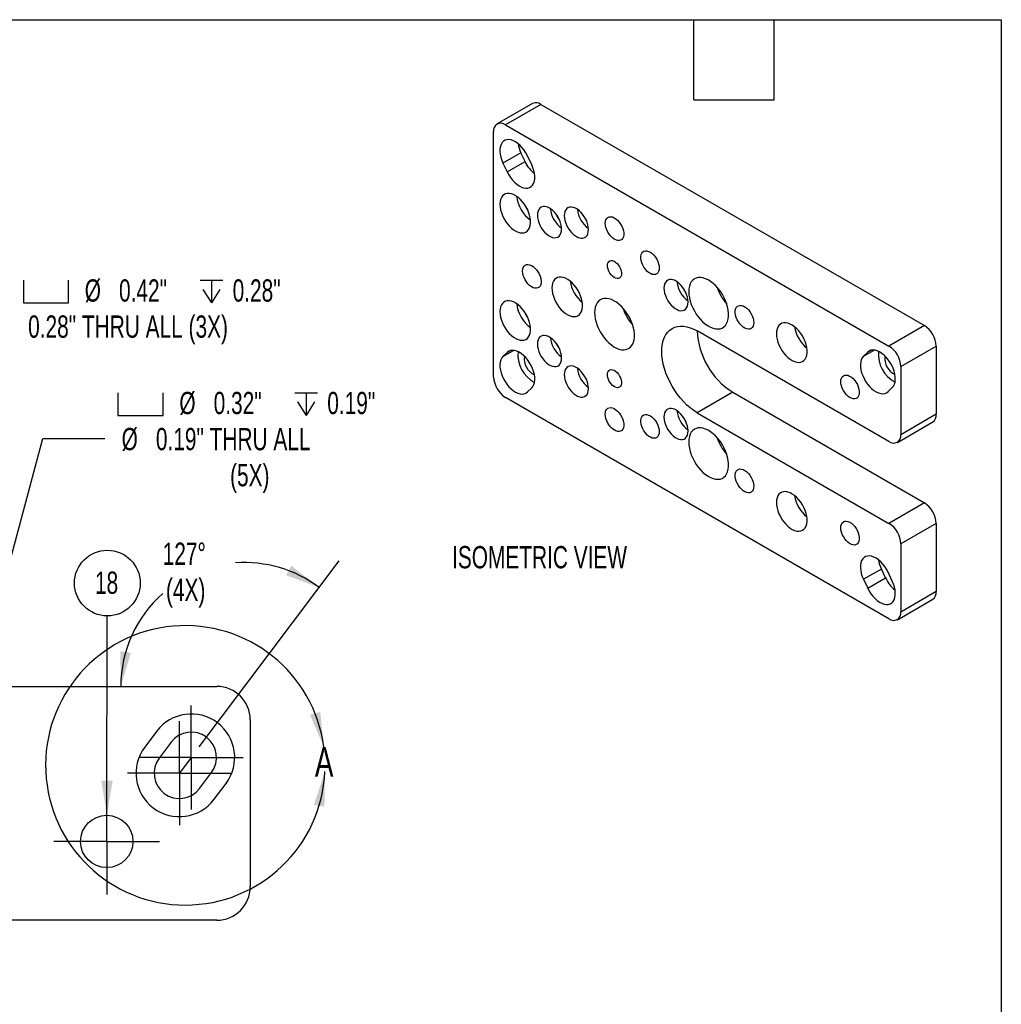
# Model space of a CAD drawing. Header units: inches. Extents: x 0.5 to 21.5, y 0.5 to 16.5.
# Tile 5 of 5: x 14.2 to 21.5, y 9.1 to 16.5. Entities that reach past the tile are written whole.
import ezdxf

# ---------------------------------------------------------------- set-up
doc = ezdxf.new("R2010")
doc.units = ezdxf.units.IN
doc.header["$LTSCALE"] = 2
doc.header["$MEASUREMENT"] = 0
doc.linetypes.add('CENTERX2', pattern=[0.8, 0.5, -0.1, 0.1, -0.1])
doc.layers.add('CENTER', color=40, linetype='CENTERX2')
doc.layers.add('DIMENSIONS', color=140, linetype='Continuous', lineweight=25)
doc.layers.add('TEXT', color=140, linetype='Continuous', lineweight=25)
doc.styles.add('SLDTEXTSTYLE0', font='TXT', dxfattribs={"width": 0.7})
doc.dimstyles.new('SLDDIMSTYLE12', dxfattribs={"dimtxt": 0.18, "dimasz": 0.26, "dimexe": 0, "dimexo": 0.0625, "dimgap": 0, "dimtad": 0, "dimtih": 1, "dimtoh": 1, "dimdec": 0, "dimrnd": 1e-09, "dimzin": 0, "dimdsep": 46, "dimtxsty": 'Standard', "dimsah": 1, "dimcen": 0.09, "dimadec": 0, "dimazin": 0, "dimtfac": 0.26, "dimtdec": 0, "dimtofl": 0, "dimtmove": 0, "dimatfit": 3, "dimfxl": 0, "dimfrac": 2, "dimtolj": 1, "dimtzin": 0, "dimarcsym": 0})
doc.dimstyles.new('SLDDIMSTYLE2', dxfattribs={"dimtxt": 0.169922, "dimasz": 0.26, "dimexe": 0, "dimexo": 0.0625, "dimgap": 0.04248, "dimtad": 0, "dimtih": 1, "dimtoh": 1, "dimdec": 4, "dimzin": 12, "dimdsep": 46, "dimtxsty": 'SLDTEXTSTYLE0', "dimsah": 1, "dimcen": 0.09, "dimadec": 0, "dimazin": 3, "dimtfac": 1, "dimtdec": 0, "dimtofl": 0, "dimtmove": 0, "dimatfit": 3, "dimfxl": 0, "dimfrac": 2, "dimtolj": 1, "dimtzin": 12, "dimarcsym": 0})
doc.dimstyles.new('SLDDIMSTYLE8', dxfattribs={"dimtxt": 0.169922, "dimasz": 0.26, "dimexe": 0, "dimexo": 0.0625, "dimgap": 0.04248, "dimtad": 0, "dimtih": 1, "dimtoh": 1, "dimlfac": 0.5, "dimrnd": 1e-09, "dimzin": 12, "dimdsep": 46, "dimtxsty": 'SLDTEXTSTYLE0', "dimsah": 1, "dimcen": 0, "dimadec": 0, "dimazin": 3, "dimtfac": 1, "dimtofl": 0, "dimtmove": 0, "dimatfit": 3, "dimfxl": 0, "dimfrac": 2, "dimtolj": 1, "dimtzin": 12, "dimarcsym": 0})
doc.dimstyles.new('SLDDIMSTYLE9', dxfattribs={"dimtxt": 0.169922, "dimasz": 0.26, "dimexe": 0, "dimexo": 0.0625, "dimgap": 0.04248, "dimtad": 0, "dimtih": 1, "dimtoh": 1, "dimlfac": 0.5, "dimrnd": 1e-09, "dimzin": 12, "dimdsep": 46, "dimtxsty": 'SLDTEXTSTYLE0', "dimsah": 1, "dimcen": 0, "dimadec": 0, "dimazin": 3, "dimtfac": 1, "dimtofl": 0, "dimtmove": 0, "dimatfit": 3, "dimfxl": 0, "dimfrac": 2, "dimtolj": 1, "dimtzin": 12, "dimarcsym": 0})

# ---------------------------------------------------------------- blocks, each defined once
blk = doc.blocks.new('_D_2')
at = {"layer": 'DIMENSIONS'}
blk.add_line((15.501, 11.0588), (16.5472, 12.4509), dxfattribs=at)
for start, end in [(53.07532, 94.26652), (131.45316, 180)]:
    blk.add_arc((15.8403, 11.5104), 0.9265, start, end, dxfattribs=at)
for points in [[(16.397, 12.2511), (16.1892, 12.4124), (16.1503, 12.3425)], [(14.9138, 11.5104), (14.9889, 11.7625), (14.9096, 11.7734)]]:
    blk.add_solid(points, dxfattribs=at)
at = {"layer": 'DIMENSIONS', "char_height": 0.16667, "attachment_point": 1, "style": 'SLDTEXTSTYLE0'}
for s, insert in [('127°', (15.227, 12.5867)), ('(4X)', (15.2515, 12.3166))]:
    blk.add_mtext(s, dxfattribs=dict(at, insert=insert))
blk = doc.blocks.new('SW_SYMBOL_HOLE_SPOT')
at = {"layer": 'DIMENSIONS', "color": 0}
for p, q in [((0, 68.9), (0, 5.9)), ((126, 5.9), (126, 68.9)), ((0, 5.9), (126, 5.9))]:
    blk.add_line(p, q, dxfattribs=at)
blk = doc.blocks.new('SW_SYMBOL_HOLE_DEPTH')
at = {"layer": 'DIMENSIONS', "color": 0}
for p, q in [((0, 68.9), (63, 68.9)), ((31.5, 68.9), (31.5, 5.9)), ((7.9, 43.7), (31.5, 5.9)), ((55.1, 43.7), (31.5, 5.9))]:
    blk.add_line(p, q, dxfattribs=at)
blk = doc.blocks.new('_D_9')
at = {"layer": 'DIMENSIONS'}
for p, q in [((13.6588, 10.8596), (14.3301, 13.3648)), ((14.3301, 13.3648), (14.7946, 13.3648))]:
    blk.add_line(p, q, dxfattribs=at)
blk.add_solid([(13.6588, 10.8596), (13.7648, 11.1003), (13.6875, 11.1211)], dxfattribs=at)
at = {"layer": 'DIMENSIONS', "xscale": 0.002688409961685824, "yscale": 0.002688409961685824, "zscale": 0.002688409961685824}
for name, p in [('SW_SYMBOL_HOLE_SPOT', (14.8926, 13.5223)), ('SW_SYMBOL_HOLE_DEPTH', (16.2151, 13.5223))]:
    blk.add_blockref(name, p, dxfattribs=at)
at = {"layer": 'DIMENSIONS', "attachment_point": 1, "style": 'SLDTEXTSTYLE0'}
for s, insert, char_height in [('%%c', (15.3517, 13.7146), 0.16667), ('0.32"', (15.6083, 13.7146), 0.16667), ('0.19"', (16.4581, 13.7146), 0.16667), ('%%c', (14.9196, 13.4446), 0.16667), ('0.19" THRU ALL', (15.1762, 13.4446), 0.166667), ('(5X)', (15.7311, 13.1745), 0.16667)]:
    blk.add_mtext(s, dxfattribs=dict(at, insert=insert, char_height=char_height))
blk = doc.blocks.new('_D_11')
at = {"layer": 'DIMENSIONS'}
for p, q in [((11.9737, 10.78), (13.4015, 14.3419)), ((13.4015, 14.3419), (13.839, 14.3419))]:
    blk.add_line(p, q, dxfattribs=at)
blk.add_solid([(11.9737, 10.78), (12.1076, 11.0065), (12.0333, 11.0363)], dxfattribs=at)
at = {"layer": 'DIMENSIONS', "xscale": 0.002688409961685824, "yscale": 0.002688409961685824, "zscale": 0.002688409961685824}
for name, p in [('SW_SYMBOL_HOLE_SPOT', (14.1847, 14.3644)), ('SW_SYMBOL_HOLE_DEPTH', (15.5072, 14.3644))]:
    blk.add_blockref(name, p, dxfattribs=at)
at = {"layer": 'DIMENSIONS', "attachment_point": 1, "style": 'SLDTEXTSTYLE0'}
for s, insert, char_height in [('%%c', (14.6438, 14.5567), 0.16667), ('0.42"', (14.9004, 14.5567), 0.16667), ('0.28"', (15.7502, 14.5567), 0.16667), ('0.28" THRU ALL (3X)', (14.2206, 14.2867), 0.166667), ('%%c', (13.964, 14.2867), 0.16667)]:
    blk.add_mtext(s, dxfattribs=dict(at, insert=insert, char_height=char_height))
blk = doc.blocks.new('SW_NOTE_0_25')
at = {"layer": 'TEXT', "color": 0}
blk.add_circle((0.0005, 0.2459), 0.2459, dxfattribs=at)
at = {"layer": 'TEXT', "color": 0, "insert": (-0.0054, 0.332), "char_height": 0.16667, "attachment_point": 2, "style": 'SLDTEXTSTYLE0'}
blk.add_mtext('18', dxfattribs=at)
blk = doc.blocks.new('SW_CENTERMARKSYMBOL_16')
at = {"layer": 'CENTER', "color": 0}
for p, q in [((0, 0.2), (0, 0.389)), ((0, 0), (0, 0.2)), ((-0.2, 0), (-0.389, 0)), ((0, 0), (-0.2, 0)), ((0, 0), (0, -0.2)), ((0, 0), (0.2, 0)), ((0.2, 0), (0.389, 0)), ((0, -0.2), (0, -0.389))]:
    blk.add_line(p, q, dxfattribs=at)
blk = doc.blocks.new('SW_CENTERMARKSYMBOL_17')
at = {"layer": 'CENTER', "color": 0}
for p, q in [((0, 0.2), (0, 0.389)), ((0, 0), (0, 0.2)), ((-0.2, 0), (-0.389, 0)), ((0, 0), (-0.2, 0)), ((0, 0), (0, -0.2)), ((0, 0), (0.2, 0)), ((0.2, 0), (0.389, 0)), ((0, -0.2), (0, -0.389))]:
    blk.add_line(p, q, dxfattribs=at)
blk = doc.blocks.new('SW_CENTERMARKSYMBOL_18')
at = {"layer": 'CENTER', "color": 0}
for p, q in [((0, 0.2), (0, 0.3959)), ((0, 0), (0, 0.2)), ((-0.2, 0), (-0.3959, 0)), ((0, 0), (-0.2, 0)), ((0, 0), (0, -0.2)), ((0, 0), (0.2, 0)), ((0.2, 0), (0.3959, 0)), ((0, -0.2), (0, -0.3959))]:
    blk.add_line(p, q, dxfattribs=at)

msp = doc.modelspace()

# ---------------------------------------------------------------- linework, layer by layer
for p, q in [((17.99382, 15.87267), (17.72866, 15.71959)), ((18.05632, 15.86648), (17.79115, 15.7134)), ((18.05632, 15.86648), (20.92511, 14.21036)), ((17.79115, 15.7134), (20.65995, 14.05728)), ((17.70276, 13.82514), (17.70276, 15.66236)), ((17.90621, 15.50436), (17.77258, 15.42722)), ((17.93785, 15.43771), (17.90621, 15.50436)), ((17.98751, 15.41458), (17.95587, 15.48122)), ((17.77258, 15.42722), (17.80422, 15.36057)), ((17.80422, 15.36057), (17.93785, 15.43771)), ((20.65995, 13.34281), (19.22555, 14.17087)), ((20.92511, 14.21036), (20.65995, 14.05728)), ((17.77258, 13.97967), (17.85101, 14.02494)), ((17.80422, 14.00979), (17.77258, 13.97967)), ((17.82668, 14.02275), (17.80422, 14.00979)), ((20.46915, 13.98172), (20.54793, 14.0272)), ((20.50063, 14.01192), (20.46915, 13.98172)), ((20.52346, 14.0251), (20.50063, 14.01192)), ((20.74833, 13.90419), (21.0135, 14.05727)), ((21.0135, 14.05727), (21.0135, 13.54693)), ((20.74833, 13.90419), (20.74833, 13.39385)), ((17.95587, 13.71404), (17.98751, 13.74416)), ((19.49071, 13.71154), (19.22555, 13.55846)), ((19.49071, 13.71154), (20.92511, 12.88348)), ((20.65275, 13.71639), (20.68424, 13.7466)), ((20.65995, 12.01593), (17.79115, 13.67205)), ((19.22555, 13.55846), (20.65995, 12.7304)), ((20.72244, 13.33662), (20.98761, 13.4897)), ((21.0135, 13.54693), (20.74833, 13.39385)), ((20.92511, 12.88348), (20.65995, 12.7304)), ((21.0135, 12.73039), (20.74833, 12.57731)), ((21.0135, 12.73039), (21.0135, 12.22005)), ((20.74833, 12.57731), (20.74833, 12.06697)), ((20.60277, 12.38893), (20.46915, 12.31178)), ((20.63426, 12.32237), (20.60277, 12.38893)), ((20.46915, 12.31178), (20.50063, 12.24523)), ((20.50063, 12.24523), (20.63426, 12.32237)), ((20.68424, 12.29857), (20.65275, 12.36512)), ((20.72244, 12.00974), (20.98761, 12.16282)), ((21.0135, 12.22005), (20.74833, 12.06697)), ((7.5177, 11.51039), (15.63187, 11.51039)), ((15.88187, 11.26039), (15.88187, 10.01039)), ((15.18127, 11.17403), (15.09221, 11.05552)), ((15.28985, 11.09243), (15.2008, 10.97392)), ((15.50294, 10.74686), (15.592, 10.86537)), ((15.61153, 10.66526), (15.70058, 10.78377)), ((15.63187, 9.76039), (11.57478, 9.76039))]:
    msp.add_line(p, q)
at = {"flags": 128}
for points in [[(17.95587, 15.48122), (17.94454, 15.50265), (17.9314, 15.52299), (17.91677, 15.5418), (17.90097, 15.55865), (17.88434, 15.57317), (17.86727, 15.58503), (17.85012, 15.59397), (17.83329, 15.59978), (17.81716, 15.60235), (17.80207, 15.60161), (17.78837, 15.59757), (17.77637, 15.59033), (17.76633, 15.58005), (17.75848, 15.56696), (17.75299, 15.55136), (17.74998, 15.53358), (17.74953, 15.51403), (17.75164, 15.49314), (17.75626, 15.47138), (17.76329, 15.44925), (17.77258, 15.42722)], [(17.80422, 15.36057), (17.81556, 15.33915), (17.82869, 15.3188), (17.84332, 15.3), (17.85913, 15.28315), (17.87575, 15.26863), (17.89283, 15.25677), (17.90997, 15.24783), (17.9268, 15.24201), (17.94294, 15.23945), (17.95802, 15.24019), (17.97172, 15.24423), (17.98372, 15.25146), (17.99376, 15.26174), (18.00161, 15.27483), (18.00711, 15.29044), (18.01011, 15.30822), (18.01057, 15.32777), (18.00846, 15.34866), (18.00383, 15.37041), (17.9968, 15.39255), (17.98751, 15.41458)], [(17.74939, 15.11867), (17.75062, 15.09866), (17.75426, 15.07766), (17.76025, 15.05612), (17.76846, 15.0345), (17.7787, 15.01326), (17.79077, 14.99286), (17.80441, 14.97372), (17.81932, 14.95626), (17.83518, 14.94085), (17.85167, 14.92782), (17.86842, 14.91744), (17.88509, 14.90994), (17.90131, 14.90547), (17.91674, 14.90413), (17.93105, 14.90596), (17.94393, 14.9109), (17.95512, 14.91886), (17.96437, 14.92967), (17.97149, 14.94309), (17.97632, 14.95884), (17.97876, 14.97658), (17.97876, 14.99594), (17.97632, 15.01651), (17.97149, 15.03783), (17.96437, 15.05947), (17.95512, 15.08095), (17.94393, 15.10183), (17.93105, 15.12165), (17.91674, 15.14), (17.90131, 15.15648), (17.88509, 15.17074), (17.86842, 15.18248), (17.85167, 15.19144), (17.83518, 15.19744), (17.81932, 15.20035), (17.80441, 15.20011), (17.79077, 15.19671), (17.7787, 15.19024), (17.76846, 15.18084), (17.76025, 15.16869), (17.75426, 15.15407), (17.75062, 15.13727), (17.74939, 15.11867)], [(18.02987, 15.03712), (18.0311, 15.01922), (18.03477, 15.00037), (18.04077, 14.9811), (18.04895, 14.96194), (18.05907, 14.9434), (18.07086, 14.926), (18.084, 14.9102), (18.09814, 14.89643), (18.11287, 14.88509), (18.12782, 14.87646), (18.14256, 14.87079), (18.15669, 14.86823), (18.16983, 14.86886), (18.18162, 14.87265), (18.19174, 14.8795), (18.19992, 14.88923), (18.20592, 14.90157), (18.20959, 14.91618), (18.21082, 14.93266), (18.20959, 14.95057), (18.20592, 14.96942), (18.19992, 14.98868), (18.19174, 15.00785), (18.18162, 15.02639), (18.16983, 15.04379), (18.15669, 15.05959), (18.14256, 15.07335), (18.12782, 15.0847), (18.11287, 15.09333), (18.09814, 15.099), (18.084, 15.10155), (18.07086, 15.10093), (18.05907, 15.09714), (18.04895, 15.09028), (18.04077, 15.08056), (18.03477, 15.06822), (18.0311, 15.05361), (18.02987, 15.03712)], [(18.23101, 15.03353), (18.23224, 15.01562), (18.23591, 14.99677), (18.24191, 14.97751), (18.25008, 14.95834), (18.2602, 14.9398), (18.272, 14.9224), (18.28514, 14.9066), (18.29927, 14.89284), (18.31401, 14.88149), (18.32895, 14.87286), (18.34369, 14.86719), (18.35783, 14.86464), (18.37097, 14.86526), (18.38276, 14.86905), (18.39288, 14.87591), (18.40105, 14.88563), (18.40706, 14.89797), (18.41072, 14.91258), (18.41196, 14.92907), (18.41072, 14.94697), (18.40706, 14.96582), (18.40105, 14.98509), (18.39288, 15.00425), (18.38276, 15.02279), (18.37097, 15.04019), (18.35783, 15.05599), (18.34369, 15.06976), (18.32895, 15.08111), (18.31401, 15.08973), (18.29927, 15.0954), (18.28514, 15.09796), (18.272, 15.09733), (18.2602, 15.09354), (18.25008, 15.08669), (18.24191, 15.07696), (18.23591, 15.06462), (18.23224, 15.05001), (18.23101, 15.03353)], [(18.53757, 14.9763), (18.53882, 14.99071), (18.54253, 15.00316), (18.54856, 15.01319), (18.5567, 15.02045), (18.56665, 15.02466), (18.57806, 15.02568), (18.5905, 15.02347), (18.60353, 15.01811), (18.61669, 15.00979), (18.62948, 14.99882), (18.64146, 14.98559), (18.65219, 14.97058), (18.66127, 14.95433), (18.66839, 14.93743), (18.67329, 14.92049), (18.67578, 14.90412), (18.67578, 14.88891), (18.67329, 14.87542), (18.66839, 14.86413), (18.66127, 14.85545), (18.65219, 14.84969), (18.64146, 14.84706), (18.62948, 14.84766), (18.61669, 14.85146), (18.60353, 14.85833), (18.5905, 14.86802), (18.57806, 14.88017), (18.56665, 14.89436), (18.5567, 14.91006), (18.54856, 14.92671), (18.54253, 14.94371), (18.53882, 14.96044), (18.53757, 14.9763)], [(18.94126, 14.64119), (18.94, 14.62678), (18.93629, 14.61433), (18.93026, 14.6043), (18.92212, 14.59704), (18.91217, 14.59283), (18.90077, 14.59181), (18.88832, 14.59402), (18.87529, 14.59938), (18.86214, 14.6077), (18.84934, 14.61867), (18.83736, 14.6319), (18.82664, 14.64691), (18.81755, 14.66316), (18.81043, 14.68006), (18.80554, 14.697), (18.80305, 14.71337), (18.80305, 14.72858), (18.80554, 14.74207), (18.81043, 14.75336), (18.81755, 14.76204), (18.82664, 14.7678), (18.83736, 14.77043), (18.84934, 14.76983), (18.86214, 14.76603), (18.87529, 14.75916), (18.88832, 14.74947), (18.90077, 14.73732), (18.91217, 14.72313), (18.92212, 14.70743), (18.93026, 14.69078), (18.93629, 14.67378), (18.94, 14.65705), (18.94126, 14.64119)], [(17.91885, 14.61901), (17.9201, 14.63342), (17.92381, 14.64587), (17.92985, 14.6559), (17.93798, 14.66315), (17.94794, 14.66737), (17.95934, 14.66838), (17.97178, 14.66617), (17.98482, 14.66081), (17.99797, 14.6525), (18.01076, 14.64153), (18.02274, 14.6283), (18.03347, 14.61328), (18.04255, 14.59703), (18.04967, 14.58013), (18.05457, 14.56319), (18.05706, 14.54682), (18.05706, 14.53162), (18.05457, 14.51813), (18.04967, 14.50683), (18.04255, 14.49815), (18.03347, 14.49239), (18.02274, 14.48977), (18.01076, 14.49036), (17.99797, 14.49417), (17.98482, 14.50104), (17.97178, 14.51072), (17.95934, 14.52288), (17.94794, 14.53707), (17.93798, 14.55277), (17.92985, 14.56942), (17.92381, 14.58642), (17.9201, 14.60315), (17.91885, 14.61901)], [(18.55415, 14.66053), (18.55538, 14.67289), (18.55902, 14.68326), (18.56489, 14.69114), (18.57273, 14.69617), (18.58215, 14.69811), (18.59274, 14.69687), (18.60398, 14.6925), (18.61535, 14.68523), (18.62633, 14.67537), (18.63639, 14.6634), (18.64508, 14.64987), (18.65197, 14.63542), (18.65675, 14.62072), (18.6592, 14.60646), (18.6592, 14.5933), (18.65675, 14.58187), (18.65197, 14.57269), (18.64508, 14.5662), (18.63639, 14.5627), (18.62633, 14.56235), (18.61535, 14.56516), (18.60398, 14.57102), (18.59274, 14.57964), (18.58215, 14.59061), (18.57273, 14.60344), (18.56489, 14.61751), (18.55902, 14.63217), (18.55538, 14.64674), (18.55415, 14.66053)], [(18.13844, 14.49224), (18.13967, 14.47222), (18.14331, 14.45122), (18.1493, 14.42968), (18.1575, 14.40807), (18.16775, 14.38683), (18.17982, 14.36642), (18.19345, 14.34729), (18.20836, 14.32983), (18.22423, 14.31442), (18.24072, 14.30138), (18.25747, 14.29101), (18.27413, 14.2835), (18.29035, 14.27904), (18.30578, 14.2777), (18.32009, 14.27952), (18.33298, 14.28447), (18.34417, 14.29243), (18.35342, 14.30323), (18.36053, 14.31666), (18.36536, 14.33241), (18.36781, 14.35015), (18.36781, 14.36951), (18.36536, 14.39007), (18.36053, 14.4114), (18.35342, 14.43304), (18.34417, 14.45452), (18.33298, 14.4754), (18.32009, 14.49522), (18.30578, 14.51357), (18.29035, 14.53005), (18.27413, 14.54431), (18.25747, 14.55604), (18.24072, 14.56501), (18.22423, 14.57101), (18.20836, 14.57392), (18.19345, 14.57367), (18.17982, 14.57028), (18.16775, 14.56381), (18.1575, 14.5544), (18.1493, 14.54226), (18.14331, 14.52763), (18.13967, 14.51084), (18.13844, 14.49224)], [(18.97639, 14.49071), (18.97762, 14.4728), (18.98129, 14.45396), (18.9873, 14.43469), (18.99547, 14.41552), (19.00559, 14.39699), (19.01738, 14.37958), (19.03052, 14.36378), (19.04466, 14.35002), (19.0594, 14.33867), (19.07434, 14.33004), (19.08908, 14.32438), (19.10321, 14.32182), (19.11635, 14.32245), (19.12814, 14.32624), (19.13827, 14.33309), (19.14644, 14.34282), (19.15244, 14.35515), (19.15611, 14.36976), (19.15734, 14.38625), (19.15611, 14.40416), (19.15244, 14.423), (19.14644, 14.44227), (19.13827, 14.46143), (19.12814, 14.47997), (19.11635, 14.49738), (19.10321, 14.51318), (19.08908, 14.52694), (19.07434, 14.53829), (19.0594, 14.54691), (19.04466, 14.55258), (19.03052, 14.55514), (19.01738, 14.55451), (19.00559, 14.55072), (18.99547, 14.54387), (18.9873, 14.53414), (18.98129, 14.5218), (18.97762, 14.50719), (18.97639, 14.49071)], [(19.16186, 14.46401), (19.16309, 14.44127), (19.16674, 14.41749), (19.17277, 14.39306), (19.18106, 14.36838), (19.19149, 14.34385), (19.20389, 14.31989), (19.21804, 14.29688), (19.23372, 14.27519), (19.25067, 14.2552), (19.26861, 14.23721), (19.28725, 14.22154), (19.30628, 14.20843), (19.32539, 14.19811), (19.34426, 14.19074), (19.36259, 14.18644), (19.38007, 14.18528), (19.39642, 14.18729), (19.41137, 14.19243), (19.42467, 14.20061), (19.43611, 14.2117), (19.44549, 14.22552), (19.45266, 14.24184), (19.45751, 14.2604), (19.45996, 14.28088), (19.45996, 14.30296), (19.45751, 14.32627), (19.45266, 14.35042), (19.44549, 14.37503), (19.43611, 14.39968), (19.42467, 14.42397), (19.41137, 14.44751), (19.39642, 14.46991), (19.38007, 14.49079), (19.36259, 14.50982), (19.34426, 14.52668), (19.32539, 14.5411), (19.30628, 14.55284), (19.28725, 14.5617), (19.26861, 14.56755), (19.25067, 14.57028), (19.23372, 14.56986), (19.21804, 14.56628), (19.20389, 14.55961), (19.19149, 14.54995), (19.18106, 14.53747), (19.17277, 14.52237), (19.16674, 14.50489), (19.16309, 14.48533), (19.16186, 14.46401)], [(17.74939, 14.31499), (17.75062, 14.29498), (17.75426, 14.27398), (17.76025, 14.25244), (17.76846, 14.23082), (17.7787, 14.20958), (17.79077, 14.18917), (17.80441, 14.17004), (17.81932, 14.15258), (17.83518, 14.13717), (17.85167, 14.12414), (17.86842, 14.11376), (17.88509, 14.10625), (17.90131, 14.10179), (17.91674, 14.10045), (17.93105, 14.10228), (17.94393, 14.10722), (17.95512, 14.11518), (17.96437, 14.12599), (17.97149, 14.13941), (17.97632, 14.15516), (17.97876, 14.1729), (17.97876, 14.19226), (17.97632, 14.21282), (17.97149, 14.23415), (17.96437, 14.25579), (17.95512, 14.27727), (17.94393, 14.29815), (17.93105, 14.31797), (17.91674, 14.33632), (17.90131, 14.3528), (17.88509, 14.36706), (17.86842, 14.3788), (17.85167, 14.38776), (17.83518, 14.39376), (17.81932, 14.39667), (17.80441, 14.39643), (17.79077, 14.39303), (17.7787, 14.38656), (17.76846, 14.37715), (17.76025, 14.36501), (17.75426, 14.35038), (17.75062, 14.33359), (17.74939, 14.31499)], [(18.45763, 14.30797), (18.45886, 14.28524), (18.46251, 14.26146), (18.46853, 14.23703), (18.47683, 14.21235), (18.48726, 14.18782), (18.49965, 14.16386), (18.51381, 14.14084), (18.52949, 14.11916), (18.54644, 14.09916), (18.56438, 14.08118), (18.58302, 14.06551), (18.60205, 14.0524), (18.62116, 14.04208), (18.64003, 14.03471), (18.65836, 14.03041), (18.67584, 14.02925), (18.69219, 14.03126), (18.70714, 14.0364), (18.72044, 14.04458), (18.73187, 14.05567), (18.74125, 14.06949), (18.74843, 14.08581), (18.75328, 14.10437), (18.75572, 14.12485), (18.75572, 14.14693), (18.75328, 14.17024), (18.74843, 14.19439), (18.74125, 14.219), (18.73187, 14.24365), (18.72044, 14.26794), (18.70714, 14.29148), (18.69219, 14.31387), (18.67584, 14.33476), (18.65836, 14.35379), (18.64003, 14.37065), (18.62116, 14.38507), (18.60205, 14.39681), (18.58302, 14.40567), (18.56438, 14.41152), (18.54644, 14.41425), (18.52949, 14.41383), (18.51381, 14.41025), (18.49965, 14.40358), (18.48726, 14.39392), (18.47683, 14.38144), (18.46853, 14.36633), (18.46251, 14.34886), (18.45886, 14.3293), (18.45763, 14.30797)], [(19.64836, 14.23299), (19.64711, 14.21857), (19.6434, 14.20612), (19.63737, 14.19609), (19.62923, 14.18884), (19.61928, 14.18463), (19.60787, 14.18361), (19.59543, 14.18582), (19.5824, 14.19118), (19.56924, 14.19949), (19.55645, 14.21046), (19.54447, 14.2237), (19.53375, 14.23871), (19.52466, 14.25496), (19.51754, 14.27186), (19.51265, 14.2888), (19.51015, 14.30517), (19.51015, 14.32037), (19.51265, 14.33387), (19.51754, 14.34516), (19.52466, 14.35384), (19.53375, 14.3596), (19.54447, 14.36223), (19.55645, 14.36163), (19.56924, 14.35783), (19.5824, 14.35096), (19.59543, 14.34127), (19.60787, 14.32911), (19.61928, 14.31493), (19.62923, 14.29922), (19.63737, 14.28257), (19.6434, 14.26557), (19.64711, 14.24884), (19.64836, 14.23299)], [(19.81782, 14.14963), (19.81904, 14.12961), (19.82269, 14.10861), (19.82868, 14.08707), (19.83688, 14.06545), (19.84713, 14.04421), (19.8592, 14.02381), (19.87283, 14.00467), (19.88774, 13.98722), (19.90361, 13.97181), (19.9201, 13.95877), (19.93685, 13.94839), (19.95351, 13.94089), (19.96973, 13.93642), (19.98516, 13.93509), (19.99947, 13.93691), (20.01236, 13.94186), (20.02355, 13.94982), (20.0328, 13.96062), (20.03991, 13.97404), (20.04474, 13.98979), (20.04718, 14.00754), (20.04718, 14.0269), (20.04474, 14.04746), (20.03991, 14.06879), (20.0328, 14.09042), (20.02355, 14.11191), (20.01236, 14.13279), (19.99947, 14.15261), (19.98516, 14.17095), (19.96973, 14.18743), (19.95351, 14.20169), (19.93685, 14.21343), (19.9201, 14.2224), (19.90361, 14.2284), (19.88774, 14.23131), (19.87283, 14.23106), (19.8592, 14.22767), (19.84713, 14.2212), (19.83688, 14.21179), (19.82868, 14.19964), (19.82269, 14.18502), (19.81904, 14.16823), (19.81782, 14.14963)], [(19.22555, 13.55846), (19.19956, 13.57494), (19.17382, 13.59421), (19.14858, 13.61608), (19.12407, 13.64035), (19.10055, 13.66678), (19.07823, 13.69511), (19.05733, 13.72508), (19.03805, 13.75639), (19.02057, 13.78874), (19.00507, 13.82183), (18.99169, 13.85532), (18.98057, 13.88891), (18.9718, 13.92226), (18.96548, 13.95506), (18.96166, 13.98699), (18.96038, 14.01774), (18.96166, 14.04702), (18.96548, 14.07454), (18.9718, 14.10004), (18.98057, 14.12327), (18.99169, 14.14401), (19.00507, 14.16206), (19.02057, 14.17725), (19.03805, 14.18942), (19.05733, 14.19847), (19.07823, 14.20431), (19.10055, 14.20687), (19.12407, 14.20614), (19.14858, 14.20212), (19.17382, 14.19485), (19.19956, 14.1844), (19.22555, 14.17087)], [(18.02987, 14.07271), (18.0311, 14.0548), (18.03477, 14.03595), (18.04077, 14.01669), (18.04895, 13.99752), (18.05907, 13.97898), (18.07086, 13.96158), (18.084, 13.94578), (18.09814, 13.93202), (18.11287, 13.92067), (18.12782, 13.91204), (18.14256, 13.90637), (18.15669, 13.90382), (18.16983, 13.90444), (18.18162, 13.90823), (18.19174, 13.91509), (18.19992, 13.92481), (18.20592, 13.93715), (18.20959, 13.95176), (18.21082, 13.96825), (18.20959, 13.98615), (18.20592, 14.005), (18.19992, 14.02427), (18.19174, 14.04343), (18.18162, 14.06197), (18.16983, 14.07937), (18.15669, 14.09517), (18.14256, 14.10894), (18.12782, 14.12028), (18.11287, 14.12891), (18.09814, 14.13458), (18.084, 14.13714), (18.07086, 14.13651), (18.05907, 14.13272), (18.04895, 14.12587), (18.04077, 14.11614), (18.03477, 14.1038), (18.0311, 14.08919), (18.02987, 14.07271)], [(17.98751, 13.74416), (17.9968, 13.75546), (18.00383, 13.76948), (18.00846, 13.7859), (18.01057, 13.80435), (18.01011, 13.82443), (18.00711, 13.84567), (18.00161, 13.86762), (17.99376, 13.88978), (17.98372, 13.91165), (17.97172, 13.93275), (17.95802, 13.9526), (17.94294, 13.97076), (17.9268, 13.98682), (17.90997, 14.00044), (17.89283, 14.01129), (17.87575, 14.01914), (17.85913, 14.02382), (17.84332, 14.02522), (17.82869, 14.02331), (17.81556, 14.01812), (17.80422, 14.00979)], [(20.68424, 13.7466), (20.6935, 13.75794), (20.70049, 13.772), (20.70508, 13.78845), (20.70715, 13.80693), (20.70666, 13.82703), (20.70361, 13.84829), (20.69808, 13.87025), (20.6902, 13.8924), (20.68012, 13.91426), (20.66809, 13.93534), (20.65437, 13.95517), (20.63927, 13.9733), (20.62312, 13.98934), (20.60628, 14.00291), (20.58914, 14.01372), (20.57206, 14.02152), (20.55545, 14.02615), (20.53966, 14.0275), (20.52505, 14.02554), (20.51194, 14.0203), (20.50063, 14.01192)], [(17.77258, 13.97967), (17.76329, 13.96837), (17.75626, 13.95435), (17.75164, 13.93793), (17.74953, 13.91948), (17.74998, 13.89941), (17.75299, 13.87816), (17.75848, 13.85621), (17.76633, 13.83405), (17.77637, 13.81218), (17.78837, 13.79109), (17.80207, 13.77124), (17.81716, 13.75307), (17.83329, 13.73701), (17.85012, 13.7234), (17.86727, 13.71254), (17.88434, 13.70469), (17.90097, 13.70001), (17.91677, 13.69861), (17.9314, 13.70053), (17.94454, 13.70571), (17.95587, 13.71404)], [(20.46915, 13.98172), (20.45989, 13.97037), (20.45289, 13.95631), (20.44831, 13.93986), (20.44624, 13.92138), (20.44673, 13.90129), (20.44977, 13.88002), (20.4553, 13.85807), (20.46319, 13.83591), (20.47326, 13.81405), (20.48529, 13.79297), (20.49901, 13.77314), (20.51412, 13.75501), (20.53027, 13.73898), (20.54711, 13.72541), (20.56425, 13.7146), (20.58132, 13.70679), (20.59794, 13.70216), (20.61373, 13.70081), (20.62834, 13.70278), (20.64144, 13.70801), (20.65275, 13.71639)], [(18.23101, 13.84408), (18.23224, 13.82617), (18.23591, 13.80732), (18.24191, 13.78806), (18.25008, 13.76889), (18.2602, 13.75035), (18.272, 13.73295), (18.28514, 13.71715), (18.29927, 13.70339), (18.31401, 13.69204), (18.32895, 13.68341), (18.34369, 13.67774), (18.35783, 13.67519), (18.37097, 13.67581), (18.38276, 13.6796), (18.39288, 13.68646), (18.40105, 13.69619), (18.40706, 13.70852), (18.41072, 13.72313), (18.41196, 13.73962), (18.41072, 13.75753), (18.40706, 13.77637), (18.40105, 13.79564), (18.39288, 13.8148), (18.38276, 13.83334), (18.37097, 13.85075), (18.35783, 13.86655), (18.34369, 13.88031), (18.32895, 13.89166), (18.31401, 13.90028), (18.29927, 13.90595), (18.28514, 13.90851), (18.272, 13.90788), (18.2602, 13.90409), (18.25008, 13.89724), (18.24191, 13.88751), (18.23591, 13.87517), (18.23224, 13.86056), (18.23101, 13.84408)], [(18.55415, 13.84398), (18.55538, 13.85635), (18.55902, 13.86672), (18.56489, 13.8746), (18.57273, 13.87963), (18.58215, 13.88156), (18.59274, 13.88032), (18.60398, 13.87596), (18.61535, 13.86868), (18.62633, 13.85883), (18.63639, 13.84686), (18.64508, 13.83333), (18.65197, 13.81888), (18.65675, 13.80418), (18.6592, 13.78992), (18.6592, 13.77676), (18.65675, 13.76533), (18.65197, 13.75615), (18.64508, 13.74966), (18.63639, 13.74616), (18.62633, 13.74581), (18.61535, 13.74862), (18.60398, 13.75448), (18.59274, 13.76309), (18.58215, 13.77407), (18.57273, 13.7869), (18.56489, 13.80097), (18.55902, 13.81563), (18.55538, 13.8302), (18.55415, 13.84398)], [(20.29953, 13.7915), (20.30078, 13.80592), (20.30449, 13.81836), (20.31052, 13.8284), (20.31866, 13.83565), (20.32862, 13.83986), (20.34002, 13.84088), (20.35246, 13.83867), (20.3655, 13.83331), (20.37865, 13.825), (20.39144, 13.81402), (20.40342, 13.80079), (20.41415, 13.78578), (20.42323, 13.76953), (20.43035, 13.75263), (20.43525, 13.73569), (20.43774, 13.71932), (20.43774, 13.70411), (20.43525, 13.69062), (20.43035, 13.67933), (20.42323, 13.67065), (20.41415, 13.66489), (20.40342, 13.66226), (20.39144, 13.66286), (20.37865, 13.66666), (20.3655, 13.67353), (20.35246, 13.68322), (20.34002, 13.69538), (20.32862, 13.70956), (20.31866, 13.72526), (20.31052, 13.74192), (20.30449, 13.75891), (20.30078, 13.77564), (20.29953, 13.7915)], [(18.53757, 13.54735), (18.53882, 13.56177), (18.54253, 13.57422), (18.54856, 13.58425), (18.5567, 13.5915), (18.56665, 13.59571), (18.57806, 13.59673), (18.5905, 13.59452), (18.60353, 13.58916), (18.61669, 13.58085), (18.62948, 13.56987), (18.64146, 13.55664), (18.65219, 13.54163), (18.66127, 13.52538), (18.66839, 13.50848), (18.67329, 13.49154), (18.67578, 13.47517), (18.67578, 13.45997), (18.67329, 13.44647), (18.66839, 13.43518), (18.66127, 13.4265), (18.65219, 13.42074), (18.64146, 13.41811), (18.62948, 13.41871), (18.61669, 13.42251), (18.60353, 13.42938), (18.5905, 13.43907), (18.57806, 13.45123), (18.56665, 13.46541), (18.5567, 13.48112), (18.54856, 13.49777), (18.54253, 13.51476), (18.53882, 13.5315), (18.53757, 13.54735)], [(18.97639, 13.52629), (18.97762, 13.50838), (18.98129, 13.48954), (18.9873, 13.47027), (18.99547, 13.45111), (19.00559, 13.43257), (19.01738, 13.41516), (19.03052, 13.39936), (19.04466, 13.3856), (19.0594, 13.37425), (19.07434, 13.36563), (19.08908, 13.35996), (19.10321, 13.3574), (19.11635, 13.35803), (19.12814, 13.36182), (19.13827, 13.36867), (19.14644, 13.3784), (19.15244, 13.39074), (19.15611, 13.40535), (19.15734, 13.42183), (19.15611, 13.43974), (19.15244, 13.45858), (19.14644, 13.47785), (19.13827, 13.49702), (19.12814, 13.51555), (19.11635, 13.53296), (19.10321, 13.54876), (19.08908, 13.56252), (19.07434, 13.57387), (19.0594, 13.5825), (19.04466, 13.58816), (19.03052, 13.59072), (19.01738, 13.59009), (19.00559, 13.5863), (18.99547, 13.57945), (18.9873, 13.56972), (18.98129, 13.55739), (18.97762, 13.54278), (18.97639, 13.52629)], [(18.94126, 13.41638), (18.94, 13.40196), (18.93629, 13.38952), (18.93026, 13.37948), (18.92212, 13.37223), (18.91217, 13.36802), (18.90077, 13.367), (18.88832, 13.36921), (18.87529, 13.37457), (18.86214, 13.38289), (18.84934, 13.39386), (18.83736, 13.40709), (18.82664, 13.4221), (18.81755, 13.43835), (18.81043, 13.45525), (18.80554, 13.47219), (18.80305, 13.48856), (18.80305, 13.50377), (18.80554, 13.51726), (18.81043, 13.52855), (18.81755, 13.53723), (18.82664, 13.54299), (18.83736, 13.54562), (18.84934, 13.54502), (18.86214, 13.54122), (18.87529, 13.53435), (18.88832, 13.52466), (18.90077, 13.5125), (18.91217, 13.49832), (18.92212, 13.48262), (18.93026, 13.46597), (18.93629, 13.44897), (18.94, 13.43224), (18.94126, 13.41638)], [(19.16186, 13.33885), (19.16309, 13.31611), (19.16674, 13.29233), (19.17277, 13.2679), (19.18106, 13.24322), (19.19149, 13.2187), (19.20389, 13.19473), (19.21804, 13.17172), (19.23372, 13.15004), (19.25067, 13.13004), (19.26861, 13.11206), (19.28725, 13.09639), (19.30628, 13.08328), (19.32539, 13.07296), (19.34426, 13.06558), (19.36259, 13.06129), (19.38007, 13.06013), (19.39642, 13.06214), (19.41137, 13.06727), (19.42467, 13.07545), (19.43611, 13.08655), (19.44549, 13.10037), (19.45266, 13.11669), (19.45751, 13.13524), (19.45996, 13.15573), (19.45996, 13.17781), (19.45751, 13.20111), (19.45266, 13.22527), (19.44549, 13.24987), (19.43611, 13.27453), (19.42467, 13.29882), (19.41137, 13.32236), (19.39642, 13.34475), (19.38007, 13.36563), (19.36259, 13.38466), (19.34426, 13.40153), (19.32539, 13.41594), (19.30628, 13.42768), (19.28725, 13.43655), (19.26861, 13.4424), (19.25067, 13.44513), (19.23372, 13.4447), (19.21804, 13.44112), (19.20389, 13.43445), (19.19149, 13.4248), (19.18106, 13.41231), (19.17277, 13.39721), (19.16674, 13.37974), (19.16309, 13.36018), (19.16186, 13.33885)], [(19.64836, 13.00817), (19.64711, 12.99376), (19.6434, 12.98131), (19.63737, 12.97128), (19.62923, 12.96403), (19.61928, 12.95981), (19.60787, 12.9588), (19.59543, 12.96101), (19.5824, 12.96637), (19.56924, 12.97468), (19.55645, 12.98565), (19.54447, 12.99888), (19.53375, 13.0139), (19.52466, 13.03015), (19.51754, 13.04705), (19.51265, 13.06399), (19.51015, 13.08036), (19.51015, 13.09556), (19.51265, 13.10905), (19.51754, 13.12035), (19.52466, 13.12903), (19.53375, 13.13479), (19.54447, 13.13741), (19.55645, 13.13682), (19.56924, 13.13301), (19.5824, 13.12614), (19.59543, 13.11646), (19.60787, 13.1043), (19.61928, 13.09011), (19.62923, 13.07441), (19.63737, 13.05776), (19.6434, 13.04076), (19.64711, 13.02403), (19.64836, 13.00817)], [(19.81782, 12.88624), (19.81904, 12.86622), (19.82269, 12.84522), (19.82868, 12.82368), (19.83688, 12.80206), (19.84713, 12.78083), (19.8592, 12.76042), (19.87283, 12.74129), (19.88774, 12.72383), (19.90361, 12.70842), (19.9201, 12.69538), (19.93685, 12.685), (19.95351, 12.6775), (19.96973, 12.67304), (19.98516, 12.6717), (19.99947, 12.67352), (20.01236, 12.67847), (20.02355, 12.68643), (20.0328, 12.69723), (20.03991, 12.71065), (20.04474, 12.72641), (20.04718, 12.74415), (20.04718, 12.76351), (20.04474, 12.78407), (20.03991, 12.8054), (20.0328, 12.82703), (20.02355, 12.84852), (20.01236, 12.8694), (19.99947, 12.88922), (19.98516, 12.90757), (19.96973, 12.92405), (19.95351, 12.93831), (19.93685, 12.95004), (19.9201, 12.95901), (19.90361, 12.96501), (19.88774, 12.96792), (19.87283, 12.96767), (19.8592, 12.96428), (19.84713, 12.95781), (19.83688, 12.9484), (19.82868, 12.93626), (19.82269, 12.92163), (19.81904, 12.90484), (19.81782, 12.88624)], [(20.29953, 12.69783), (20.30078, 12.71225), (20.30449, 12.7247), (20.31052, 12.73473), (20.31866, 12.74198), (20.32862, 12.74619), (20.34002, 12.74721), (20.35246, 12.745), (20.3655, 12.73964), (20.37865, 12.73133), (20.39144, 12.72036), (20.40342, 12.70712), (20.41415, 12.69211), (20.42323, 12.67586), (20.43035, 12.65896), (20.43525, 12.64202), (20.43774, 12.62565), (20.43774, 12.61045), (20.43525, 12.59695), (20.43035, 12.58566), (20.42323, 12.57698), (20.41415, 12.57122), (20.40342, 12.56859), (20.39144, 12.56919), (20.37865, 12.57299), (20.3655, 12.57986), (20.35246, 12.58955), (20.34002, 12.60171), (20.32862, 12.61589), (20.31866, 12.6316), (20.31052, 12.64825), (20.30449, 12.66525), (20.30078, 12.68198), (20.29953, 12.69783)], [(20.65275, 12.36512), (20.64144, 12.38656), (20.62834, 12.40692), (20.61373, 12.42576), (20.59794, 12.44264), (20.58132, 12.4572), (20.56425, 12.4691), (20.54711, 12.47809), (20.53027, 12.48395), (20.51412, 12.48657), (20.49901, 12.48588), (20.48529, 12.48189), (20.47326, 12.4747), (20.46319, 12.46447), (20.4553, 12.45142), (20.44977, 12.43585), (20.44673, 12.4181), (20.44624, 12.39857), (20.44831, 12.3777), (20.45289, 12.35596), (20.45989, 12.33382), (20.46915, 12.31178)], [(20.50063, 12.24523), (20.51194, 12.22379), (20.52505, 12.20343), (20.53966, 12.18459), (20.55545, 12.16771), (20.57206, 12.15315), (20.58914, 12.14125), (20.60628, 12.13226), (20.62312, 12.1264), (20.63927, 12.12378), (20.65437, 12.12447), (20.66809, 12.12846), (20.68012, 12.13565), (20.6902, 12.14588), (20.69808, 12.15893), (20.70361, 12.1745), (20.70666, 12.19225), (20.70715, 12.21178), (20.70508, 12.23265), (20.70049, 12.25439), (20.6935, 12.27653), (20.68424, 12.29857)]]:
    msp.add_lwpolyline(points, dxfattribs=at)
msp.add_circle((14.80836, 10.34978), 0.1959)
for centre, radius, start, end in [((18.01971, 15.81546), 0.06279, 54.341062, 114.34848), ((17.75692, 15.67063), 0.05478, 51.325427, 188.685325), ((18.12044, 15.60867), 0.23828, 188.67349, 205.961707), ((18.17351, 15.54722), 0.25986, 204.923567, 230.674925), ((18.12809, 15.20471), 0.2543, 186.015908, 233.978716), ((18.08127, 15.17768), 0.16053, 200.190989, 219.803634), ((18.32527, 15.1032), 0.19853, 185.30171, 234.692914), ((18.28848, 15.08196), 0.12369, 199.171489, 220.823135), ((18.52641, 15.0996), 0.19853, 185.30171, 234.692914), ((18.48962, 15.07836), 0.12369, 199.171489, 220.823135), ((18.53128, 14.58643), 0.26074, 189.26331, 230.731313), ((19.27179, 14.55678), 0.19853, 185.30171, 234.692914), ((19.235, 14.53554), 0.12369, 199.171489, 220.823135), ((19.71121, 14.60888), 0.35531, 198.143005, 221.851618), ((18.12809, 14.40102), 0.2543, 186.015908, 233.978716), ((18.08127, 14.374), 0.16053, 200.190989, 219.803634), ((19.00698, 14.45284), 0.35531, 198.143005, 221.851618), ((19.79862, 14.19549), 0.5736, 182.460606, 237.534018), ((20.21066, 14.24382), 0.26074, 189.26331, 230.731313), ((20.82241, 14.049), 0.19127, 2.476398, 57.523602), ((18.32527, 14.13878), 0.19853, 185.30171, 234.692914), ((18.28848, 14.11754), 0.12369, 199.171489, 220.823135), ((18.11768, 13.99225), 0.23353, 174.37613, 242.112484), ((20.81445, 13.99446), 0.23358, 174.378737, 242.061338), ((20.55724, 13.89592), 0.19127, 2.476398, 57.523602), ((18.06572, 13.96254), 0.13376, 172.145654, 244.34296), ((20.7625, 13.96476), 0.13383, 172.183542, 244.256533), ((18.52641, 13.91015), 0.19853, 185.30171, 234.692914), ((17.89385, 13.83341), 0.19127, 182.476398, 237.523602), ((18.48962, 13.88891), 0.12369, 199.171489, 220.823135), ((19.27179, 13.59236), 0.19853, 185.30171, 234.692914), ((19.235, 13.57112), 0.12369, 199.171489, 220.823135), ((20.9527, 13.53996), 0.0612, 304.778924, 6.533256), ((19.71121, 13.48372), 0.35531, 198.143005, 221.851618), ((20.69418, 13.38558), 0.05478, 231.325427, 8.685325), ((20.21066, 12.98043), 0.26074, 189.26331, 230.731313), ((20.82241, 12.72212), 0.19127, 2.476398, 57.523602), ((20.55724, 12.56905), 0.19127, 2.476398, 57.523602), ((20.81691, 12.49283), 0.23801, 188.666773, 205.885378), ((20.87019, 12.43163), 0.26, 204.850532, 230.669457), ((20.9527, 12.21308), 0.0612, 304.778924, 6.533256), ((20.69418, 12.0587), 0.05478, 231.325427, 8.685325), ((15.63187, 11.26039), 0.25, 0, 90), ((15.44093, 10.9789), 0.3248, 323.07532, 143.07532), ((15.44093, 10.9789), 0.18898, 323.07532, 143.07532), ((15.35187, 10.86039), 0.3248, 143.07532, 323.07532), ((15.35187, 10.86039), 0.18898, 143.07532, 323.07532), ((15.63187, 10.01039), 0.25, 270, 0)]:
    msp.add_arc(centre, radius, start, end)
at = {"layer": 'CENTER'}
msp.add_line((15.44093, 10.9789), (15.35187, 10.86039), dxfattribs=at)
at = {"layer": 'TEXT'}
for p, q in [((0.5, 16.5), (21.5, 16.5)), ((19.2, 15.9), (19.2, 16.5)), ((19.8, 15.9), (19.8, 16.5)), ((21.5, 16.5), (21.5, 0.5)), ((19.2, 15.9), (19.8, 15.9))]:
    msp.add_line(p, q, dxfattribs=at)
msp.add_arc((15.3964, 10.91964), 1.04534, 7.549035, 357.494282, dxfattribs=at)
for points in [[(16.43268, 11.05698), (16.40568, 11.31864), (16.32828, 11.29843)], [(16.44074, 10.87394), (16.35797, 10.62425), (16.43685, 10.61091)]]:
    msp.add_solid(points, dxfattribs=at)

# ---------------------------------------------------------------- block references
at = {"layer": 'CENTER'}
for name, p in [('SW_CENTERMARKSYMBOL_17', (15.44093, 10.9789)), ('SW_CENTERMARKSYMBOL_16', (15.35187, 10.86039)), ('SW_CENTERMARKSYMBOL_18', (14.80836, 10.34978))]:
    msp.add_blockref(name, p, dxfattribs=at)
at = {"layer": 'TEXT'}
msp.add_blockref('SW_NOTE_0_25', (14.81261, 12.0378), dxfattribs=at)

# ---------------------------------------------------------------- texts
at = {"layer": 'TEXT', "attachment_point": 1, "style": 'SLDTEXTSTYLE0'}
for s, insert, char_height in [('ISOMETRIC VIEW', (17.39157, 12.56069), 0.1666667), ('A', (16.36537, 11.05698), 0.22222)]:
    msp.add_mtext(s, dxfattribs=dict(at, insert=insert, char_height=char_height))

# ---------------------------------------------------------------- dimensions: what is measured, and where the dimension line sits
at = {"layer": 'DIMENSIONS'}
dim = msp.add_diameter_dim_2p(p1=(11.65963, 9.99665), p2=(11.97368, 10.78004), text='{\\fGDT;v}%%c0.42"{\\fGDT;x}0.28"\\P%%c0.28" THRU ALL (3X)', dimstyle='SLDDIMSTYLE9', dxfattribs=at)
dim.commit()
dim.dimension.update_dxf_attribs({"geometry": '_D_11', "text_midpoint": (15.27088, 14.34187), "dimtype": 163})
dim = msp.add_diameter_dim_2p(p1=(13.49072, 10.23209), p2=(13.65885, 10.85956), text='{\\fGDT;v}%%c0.32"{\\fGDT;x}0.19"\\P%%c0.19" THRU ALL \\P(5X)', dimstyle='SLDDIMSTYLE8', override={"dimpost": '<>'}, dxfattribs=at)
dim.commit()
dim.dimension.update_dxf_attribs({"geometry": '_D_9', "text_midpoint": (15.97876, 13.36475), "dimtype": 163})
dim = msp.add_angular_dim_2l(base=(16.10084, 12.39956), line1=((15.44093, 10.9789), (15.35187, 10.86039)), line2=((15.63187, 11.51039), (7.5177, 11.51039)), text='<>\\P(4X)', dimstyle='SLDDIMSTYLE2', dxfattribs=at)
dim.commit()
dim.dimension.update_dxf_attribs({"geometry": '_D_2', "text_midpoint": (15.49919, 12.37184), "dimtype": 162})

# ---------------------------------------------------------------- leaders
at = {"layer": 'TEXT'}
msp.add_leader([(14.80958, 10.54568), (14.81261, 12.0378)], dimstyle='SLDDIMSTYLE12', dxfattribs=at)

doc.saveas('drawing.dxf')
